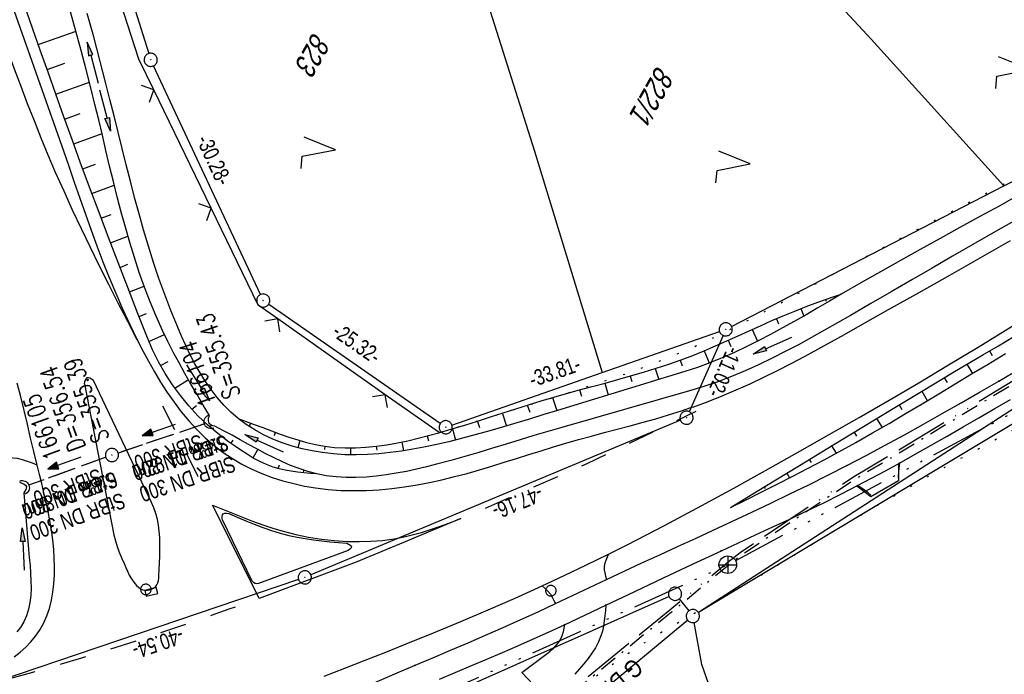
# Model space of a CAD drawing. Extents: x 509054 to 510069, y 459212 to 460305.
# Tile 22 of 66: x 509581 to 509693, y 459511 to 459585. Entities that reach past the tile are written whole.
import ezdxf

# ---------------------------------------------------------------- set-up
doc = ezdxf.new("R2010")
doc.units = 0
doc.header["$LTSCALE"] = 10
doc.header["$MEASUREMENT"] = 0
for name, pattern in [('ACAD_ISO13W100', [36, 12, -3, 12, -3, 0, -3, 0, -3]), ('ACAD_ISO14W100', [25.5, 12, -3, 0.5, -3, 0.5, -3, 0.5, -3]), ('AUSGEZOGEN', [0]), ('LT00', [0]), ('LT02', [0.4, 0.2, -0.2]), ('LT07', [0.22, 0.02, -0.2]), ('LT08', [0.42, 0.2, -0.1, 0.02, -0.1]), ('LT12', [0.4, 0.3, -0.1]), ('STRICHLINIE2', [0.375, 0.25, -0.125])]:
    doc.linetypes.add(name, pattern=pattern)
doc.layers.get('0').update_dxf_attribs({"linetype": 'LT00'})
for name, color, linetype in [('--EK_FBR', 1, 'LT00'), ('--EK_Halt-Pfeil', 4, 'LT00'), ('--EK_Haltung', 7, 'STRICHLINIE2'), ('--EK_Haltung-Text', 140, 'LT00'), ('--EK_Schacht-Text', 5, 'LT00'), ('--EL_DFK_AB_L', 21, 'LT00'), ('--EL_DFK_AB_P', 7, 'LT00'), ('--EL_Halt-Pfeil', 4, 'LT00'), ('--EL_Haltung', 182, 'STRICHLINIE2'), ('--EL_Haltung-Text', 182, 'LT00'), ('ABSTAND', 8, 'LT00'), ('DFK_AB_L', 21, 'LT00'), ('DFK_AB_P', 7, 'LT00'), ('DFK_FLUR_NR', 250, 'LT00'), ('DFK_GZPKT', 250, 'LT00'), ('DFK_KATASTER', 250, 'LT00'), ('DFK_NUTZUNG', 250, 'LT00'), ('DFK_TOPO-ANL', 252, 'LT00'), ('DFK_VERMPKT', 252, 'LT00'), ('DL', 182, 'LT12'), ('DL_PFEIL', 201, 'LT00'), ('DL_TEXT', 182, 'LT00'), ('GASLTG', 250, 'ACAD_ISO13W100'), ('GASLTG_TEXT', 250, 'Continuous'), ('PFEIL', 140, 'AUSGEZOGEN'), ('TELEKOM', 210, 'ACAD_ISO14W100'), ('TELEKOM_TEXT', 210, 'Continuous'), ('V110_AFBR_BAB', 250, 'LT00'), ('V110_BOESCH', 250, 'LT00'), ('V110_BOSCHUNG', 250, 'LT00'), ('V110_EINFAHRT', 250, 'LT00'), ('V110_GEHOELZ', 250, 'LT07'), ('V110_GEHWEG', 250, 'LT00'), ('V110_GRABEN', 250, 'LT00'), ('V110_KA_PRUF', 182, 'LT00'), ('V110_LD_MARK', 250, 'LT00'), ('V110_LG_MARK', 250, 'LT02'), ('V110_SINKK', 182, 'LT00'), ('V110_UK_DURCH', 182, 'LT00'), ('V110_ZAUN', 40, 'LT00')]:
    doc.layers.add(name, color=color, linetype=linetype)
doc.styles.add('Haltungsbeschriftung', font='ARIAL.TTF', dxfattribs={"width": 0.75})
doc.styles.add('schachtbeschriftung', font='romans.shx', dxfattribs={"width": 0.75, "height": 2})
doc.styles.get("Standard").update_dxf_attribs({"font": 'ARIAL.TTF'})
doc.styles.add('Versorgungsltg', font='ARIAL.TTF', dxfattribs={"width": 0.8, "height": 2})

# ---------------------------------------------------------------- blocks, each defined once
blk = doc.blocks.new('SYMB7010')
at = {"color": 0, "linetype": 'ByBlock'}
for points in [[(-0.031408, 0.499213), (-0.093728, 0.49134), (-0.15457, 0.475719), (-0.212975, 0.452595), (-0.268021, 0.422333), (-0.31884, 0.385411), (-0.36463, 0.342411), (-0.40467, 0.29401), (-0.438329, 0.240973), (-0.465074, 0.184136), (-0.484486, 0.124395), (-0.496256, 0.062692), (-0.5002, 0)], [(-0.5002, 0), (-0.496256, -0.062692), (-0.484486, -0.124395), (-0.465075, -0.184136), (-0.438329, -0.240973), (-0.404671, -0.29401), (-0.36463, -0.342411), (-0.31884, -0.385411), (-0.268021, -0.422333), (-0.212975, -0.452595), (-0.154571, -0.475719), (-0.093728, -0.49134), (-0.031408, -0.499213), (0.031408, -0.499213)], [(0.5002, 0), (0.496256, 0.062692), (0.484485, 0.124395), (0.465074, 0.184136), (0.438329, 0.240973), (0.40467, 0.29401), (0.36463, 0.342411), (0.31884, 0.385411), (0.268021, 0.422333), (0.212975, 0.452595), (0.15457, 0.475719), (0.093728, 0.49134), (0.031408, 0.499213), (-0.031408, 0.499213)], [(0.031408, -0.499213), (0.093728, -0.491341), (0.15457, -0.475719), (0.212975, -0.452595), (0.268021, -0.422333), (0.31884, -0.385411), (0.36463, -0.342411), (0.404671, -0.294011), (0.438329, -0.240974), (0.465075, -0.184136), (0.484486, -0.124395), (0.496256, -0.062692), (0.500201, 0)]]:
    blk.add_lwpolyline(points, dxfattribs=at)
blk = doc.blocks.new('SYMB0003')
at = {"color": 0, "linetype": 'ByBlock'}
for p, q in [((-0.015712, 0), (0.010166, 0.012015)), ((0, -0.021257), (-0.015712, 0)), ((0.010166, 0.012015), (0, -0.021257))]:
    blk.add_line(p, q, dxfattribs=at)
for points in [[(-0.031395, 0.499013), (-0.093691, 0.491144), (-0.154509, 0.475528), (-0.21289, 0.452414), (-0.267913, 0.422164), (-0.318712, 0.385257), (-0.364484, 0.342274), (-0.404509, 0.293893), (-0.438154, 0.240877), (-0.464888, 0.184062), (-0.484292, 0.124345), (-0.496058, 0.062667), (-0.5, 0)], [(-0.5, 0), (-0.496058, -0.062667), (-0.484292, -0.124345), (-0.464888, -0.184062), (-0.438154, -0.240877), (-0.404509, -0.293893), (-0.364485, -0.342274), (-0.318712, -0.385257), (-0.267914, -0.422164), (-0.21289, -0.452414), (-0.154509, -0.475529), (-0.093691, -0.491144), (-0.031395, -0.499014), (0.031395, -0.499014)], [(0.5, 0), (0.496057, 0.062667), (0.484292, 0.124345), (0.464888, 0.184062), (0.438153, 0.240877), (0.404509, 0.293893), (0.364484, 0.342274), (0.318712, 0.385257), (0.267913, 0.422164), (0.21289, 0.452414), (0.154509, 0.475528), (0.093691, 0.491144), (0.031395, 0.499013), (-0.031395, 0.499013)], [(0.031395, -0.499014), (0.093691, -0.491144), (0.154509, -0.475529), (0.21289, -0.452414), (0.267914, -0.422164), (0.318712, -0.385257), (0.364485, -0.342274), (0.404509, -0.293893), (0.438154, -0.240877), (0.464889, -0.184062), (0.484292, -0.124345), (0.496058, -0.062667), (0.5, 0)]]:
    blk.add_lwpolyline(points, dxfattribs=at)
blk = doc.blocks.new('SYMB7222')
at = {"color": 0, "linetype": 'ByBlock'}
blk.add_line((0, 0.185), (-0.11, -0.185), dxfattribs=at)
blk.add_lwpolyline([(0.25, -0.185), (0.11, -0.185), (0, 0.185)], dxfattribs=at)
blk = doc.blocks.new('Pfreil3')
at = {"layer": 'PFEIL'}
blk.add_hatch(color=256, dxfattribs=at).paths.add_polyline_path([(-1.55, 0.27), (-1.55, -0.27), (0, 0)])
for p, q in [((-1.55, 0), (-4.83, 0)), ((-1.55, -0.27), (-1.55, 0.27)), ((-1.55, 0.27), (0, 0)), ((0, 0), (-1.55, -0.27))]:
    blk.add_line(p, q, dxfattribs=at)
blk = doc.blocks.new('SYMB1107')
at = {"color": 0, "linetype": 'ByBlock'}
for points in [[(-0.2, 0), (-0.196157, 0.039018), (-0.184776, 0.076537), (-0.166294, 0.111114), (-0.141421, 0.141421), (-0.111114, 0.166294), (-0.076537, 0.184776), (-0.039018, 0.196157), (0, 0.2)], [(0, 0.2), (0.039018, 0.196157), (0.076537, 0.184776), (0.111114, 0.166294), (0.141421, 0.141421), (0.166294, 0.111114), (0.184776, 0.076537), (0.196157, 0.039018), (0.2, 0)]]:
    blk.add_lwpolyline(points, dxfattribs=at)
blk = doc.blocks.new('SYMB0011')
at = {"color": 0, "linetype": 'ByBlock'}
for p, q in [((0.5, 0), (-0.5, 0)), ((0, 0.5), (0, -0.5))]:
    blk.add_line(p, q, dxfattribs=at)
blk = doc.blocks.new('SYMB0652')
at = {"color": 0, "linetype": 'ByBlock'}
blk.add_lwpolyline([(-0.15, -0.075), (0.15, -0.075), (0.15, 0.075), (-0.15, 0.075), (-0.15, -0.075)], dxfattribs=at)
blk = doc.blocks.new('SYMB0024')
at = {"color": 0, "linetype": 'ByBlock'}
for p, q in [((-0.5, 0.5), (0, 0)), ((0, 0), (0.5, 0.5))]:
    blk.add_line(p, q, dxfattribs=at)
blk = doc.blocks.new('SYMB0070')
at = {"color": 0, "linetype": 'ByBlock'}
for p, q in [((-0.5, 0), (0.2, 0)), ((0.5, 0), (0.2, 0.1)), ((0.2, 0.1), (0.2, 0)), ((0.468, 0), (0.21, 0.086)), ((0.21, 0.086), (0.21, -0.086)), ((0.21, -0.086), (0.468, 0)), ((0.22, -0.072), (0.437, 0)), ((0.23, -0.058), (0.405, 0)), ((0.24, -0.045), (0.374, 0)), ((0.342, 0), (0.25, 0.031)), ((0.25, 0.031), (0.25, -0.031)), ((0.25, -0.031), (0.342, 0)), ((0.26, -0.017), (0.31, 0)), ((0.27, -0.003), (0.279, 0))]:
    blk.add_line(p, q, dxfattribs=at)
for points in [[(0.2, 0), (0.2, -0.1), (0.5, 0)], [(0.437, 0), (0.22, 0.072), (0.22, -0.072)], [(0.405, 0), (0.23, 0.058), (0.23, -0.058)], [(0.374, 0), (0.24, 0.045), (0.24, -0.045)], [(0.31, 0), (0.26, 0.017), (0.26, -0.017)], [(0.279, 0), (0.27, 0.003), (0.27, -0.003)]]:
    blk.add_lwpolyline(points, dxfattribs=at)

msp = doc.modelspace()

# ---------------------------------------------------------------- linework, layer by layer
at = {"layer": '--EK_FBR'}
for points in [[(509549.43, 459672.53), (509556.36, 459652.99), (509564.49, 459629.9), (509572.36, 459607.79), (509579.93, 459586.26), (509585.54, 459570.35), (509586.14, 459568.59), (509586.77, 459566.77), (509587.4, 459564.95), (509588.04, 459563.13), (509588.69, 459561.32), (509589.36, 459559.51), (509590.05, 459557.71), (509590.77, 459555.92), (509591.51, 459554.13), (509592.29, 459552.35), (509593.11, 459550.58), (509593.96, 459548.81)], [(509657.08, 459541.09), (509657.41, 459541.2), (509659.03, 459541.8), (509660.64, 459542.43), (509662.23, 459543.11), (509663.81, 459543.82), (509665.37, 459544.56), (509666.93, 459545.33), (509668.48, 459546.12), (509670.01, 459546.93), (509671.54, 459547.76), (509673.07, 459548.59), (509674.59, 459549.44), (509676.11, 459550.29), (509679.6, 459552.26), (509683.09, 459554.22), (509686.57, 459556.2), (509690.05, 459558.17), (509693.52, 459560.15)], [(509615.26, 459510.5), (509617.61, 459511.4), (509619.95, 459512.31), (509622.29, 459513.23), (509624.62, 459514.16), (509627.74, 459515.43), (509630.85, 459516.72), (509633.95, 459518.04), (509637.04, 459519.39), (509640.11, 459520.78), (509642.64, 459521.96), (509645.16, 459523.16), (509647.66, 459524.38), (509649.81, 459525.46), (509651.94, 459526.56), (509654.07, 459527.67), (509656.18, 459528.8), (509658.3, 459529.93), (509661.95, 459531.92), (509665.59, 459533.93), (509669.22, 459535.96), (509672.84, 459538.01), (509676.26, 459539.96), (509679.66, 459541.94), (509683.05, 459543.93), (509686.43, 459545.95), (509689.8, 459547.98), (509694.18, 459550.69)], [(509587.93, 459543.81), (509587.99, 459544.04), (509588.05, 459544.25), (509588.13, 459544.42), (509588.24, 459544.52), (509588.39, 459544.53), (509588.56, 459544.48), (509588.75, 459544.39), (509588.95, 459544.27)], [(509587.93, 459543.81), (509591.3, 459526.58), (509591.46, 459525.91), (509591.67, 459525.26), (509591.91, 459524.62), (509592.17, 459523.98), (509592.45, 459523.34), (509592.64, 459522.89), (509592.83, 459522.45), (509593.05, 459522.02), (509593.29, 459521.6), (509593.56, 459521.2), (509593.88, 459520.83), (509594.09, 459520.63), (509594.33, 459520.46), (509594.58, 459520.34), (509594.84, 459520.29), (509595.11, 459520.3), (509595.37, 459520.34), (509595.6, 459520.42), (509595.82, 459520.53), (509596.03, 459520.69), (509596.2, 459520.89), (509596.32, 459521.13), (509596.39, 459521.39), (509596.42, 459521.66), (509596.43, 459521.94), (509596.45, 459522.68), (509596.48, 459523.41), (509596.52, 459524.13), (509596.54, 459524.85), (509596.55, 459525.57), (509596.53, 459526.29), (509596.47, 459527.01), (509596.38, 459527.69), (509596.25, 459528.36), (509596.07, 459529.02), (509595.85, 459529.67), (509595.59, 459530.29), (509588.95, 459544.27)], [(509618.01, 459524.81), (509607.77, 459521.06), (509607.58, 459521.03), (509607.39, 459521.05), (509607.2, 459521.16), (509607.06, 459521.32), (509603.67, 459528.29), (509603.62, 459528.47), (509603.62, 459528.67), (509603.66, 459528.86), (509603.76, 459529), (509603.93, 459529.07), (509604.15, 459529.06), (509604.38, 459529.01)], [(509604.38, 459529.01), (509605.35, 459528.6), (509606.32, 459528.2), (509607.29, 459527.81), (509608.27, 459527.44), (509609.25, 459527.1), (509610.24, 459526.8), (509611.24, 459526.53), (509612.17, 459526.33), (509613.1, 459526.16), (509614.03, 459526.02), (509614.98, 459525.91), (509615.92, 459525.81), (509616.88, 459525.72), (509617.83, 459525.64)], [(509617.83, 459525.64), (509618.03, 459525.55), (509618.2, 459525.46), (509618.33, 459525.36), (509618.38, 459525.26), (509618.33, 459525.12), (509618.2, 459524.97), (509618.01, 459524.81)]]:
    msp.add_lwpolyline(points, dxfattribs=at)
at = {"layer": '--EK_FBR', "color": 0}
for points in [[(509593.96, 459548.81), (509594.59, 459547.58), (509595.24, 459546.37), (509595.91, 459545.16), (509596.62, 459543.98), (509597.37, 459542.83), (509598.15, 459541.71), (509598.97, 459540.62), (509599.83, 459539.58), (509600.74, 459538.59), (509601.7, 459537.65), (509602.71, 459536.77), (509603.77, 459535.96), (509604.81, 459535.28), (509605.89, 459534.65), (509607.01, 459534.09), (509608.17, 459533.58), (509609.35, 459533.14), (509610.56, 459532.75), (509611.79, 459532.43), (509613.03, 459532.16), (509614.28, 459531.94), (509615.72, 459531.77), (509617.17, 459531.66), (509618.63, 459531.63), (509620.08, 459531.65), (509621.53, 459531.73), (509622.97, 459531.87), (509624.41, 459532.06), (509625.85, 459532.29), (509627.27, 459532.56), (509628.69, 459532.88), (509630.12, 459533.23), (509631.55, 459533.6), (509632.96, 459534.01), (509634.37, 459534.43), (509635.78, 459534.86), (509637.18, 459535.3), (509638.58, 459535.74), (509639.99, 459536.18), (509641.39, 459536.62), (509642.8, 459537.04), (509644.26, 459537.45), (509645.73, 459537.85), (509647.2, 459538.24), (509648.67, 459538.63), (509650.14, 459539.02), (509651.61, 459539.42), (509653.07, 459539.83), (509654.53, 459540.26), (509655.98, 459540.72), (509657.08, 459541.09)], [(509579.93, 459512.71), (509580.6, 459513.24), (509581.24, 459513.8), (509581.82, 459514.4), (509582.36, 459515.04), (509582.83, 459515.71), (509583.28, 459516.5), (509583.65, 459517.35), (509583.94, 459518.22), (509584.17, 459519.14), (509584.34, 459520.07), (509584.45, 459521.03), (509584.51, 459522), (509584.53, 459522.97), (509584.5, 459523.95), (509584.43, 459524.91), (509584.32, 459526.02), (509584.18, 459527.12), (509584, 459528.2), (509583.79, 459529.27), (509583.57, 459530.33), (509583.32, 459531.38), (509583.07, 459532.43), (509582.81, 459533.48), (509582.55, 459534.53), (509582.18, 459536.08), (509581.8, 459537.63), (509581.43, 459539.19), (509581.06, 459540.75), (509580.68, 459542.31), (509580.28, 459543.87)]]:
    msp.add_lwpolyline(points, dxfattribs=at)
at = {"layer": '--EK_Haltung'}
for p, q in [((509601.66, 459539.24), (509591.79, 459535.93)), ((509590.37, 459535.43), (509581.57, 459532.24))]:
    msp.add_line(p, q, dxfattribs=at)
at = {"layer": '--EL_DFK_AB_L'}
for p, q in [((509590.27, 459597.47), (509595.27, 459581.44)), ((509608, 459553.97), (509595.81, 459580.04)), ((509628.5, 459539.29), (509608.94, 459552.86)), ((509646.95, 459545.09), (509660.33, 459549.76)), ((509660.74, 459549.32), (509656.87, 459540.63)), ((509629.83, 459539.11), (509646.95, 459545.09)), ((509655.88, 459539.65), (509613.75, 459522.04)), ((509612.35, 459521.51), (509575.37, 459508.98))]:
    msp.add_line(p, q, dxfattribs=at)
at = {"layer": '--EL_Haltung'}
for p, q in [((509601.66, 459539.24), (509591.79, 459535.93)), ((509590.37, 459535.43), (509581.57, 459532.24))]:
    msp.add_line(p, q, dxfattribs=at)
at = {"layer": 'DFK_AB_L'}
for p, q in [((509590.27, 459597.47), (509595.27, 459581.44)), ((509608, 459553.97), (509595.81, 459580.04)), ((509628.5, 459539.29), (509608.94, 459552.86)), ((509646.95, 459545.09), (509660.33, 459549.76)), ((509660.74, 459549.32), (509656.87, 459540.63)), ((509629.83, 459539.11), (509646.95, 459545.09)), ((509655.88, 459539.65), (509613.75, 459522.04)), ((509612.35, 459521.51), (509575.37, 459508.98))]:
    msp.add_line(p, q, dxfattribs=at)
at = {"layer": 'DFK_KATASTER'}
for p, q in [((509631.66, 459594.31), (509639.24, 459570.3)), ((509672.12, 459589.03), (509677.63, 459583.08)), ((509677.63, 459583.08), (509692.74, 459566.36)), ((509692.74, 459566.36), (509708.77, 459574.63)), ((509639.24, 459570.3), (509646.95, 459545.09)), ((509661.71, 459550.35), (509692.74, 459566.36)), ((509706.1, 459546.66), (509657.93, 459517.73)), ((509696.93, 459542.96), (509657.92, 459517.75)), ((509654.58, 459519.57), (509632.68, 459509.81)), ((509655.73, 459519.29), (509656.82, 459517.93)), ((509656.71, 459516.86), (509617.1, 459484.1)), ((509658.32, 459511.83), (509657.43, 459516.6)), ((509680.83, 459447.54), (509658.32, 459511.83))]:
    msp.add_line(p, q, dxfattribs=at)
at = {"layer": 'DFK_TOPO-ANL'}
for p, q in [((509680.72, 459534.67), (509680.74, 459532.76)), ((509680.74, 459532.76), (509677.57, 459530.93)), ((509677.57, 459530.93), (509675.97, 459532.14)), ((509637.81, 459510.92), (509640.99, 459513.29)), ((509640.71, 459507.86), (509637.81, 459510.92))]:
    msp.add_line(p, q, dxfattribs=at)
at = {"layer": 'DL'}
for p, q in [((509601.61, 459539.23), (509591.79, 459535.91)), ((509590.37, 459535.43), (509581.61, 459532.25))]:
    msp.add_line(p, q, dxfattribs=at)
at = {"layer": 'GASLTG', "ltscale": 0.05, "flags": 128}
msp.add_lwpolyline([(509732.48, 459567.69), (509729.94, 459565.36), (509725.51, 459562.81), (509720.09, 459559.78), (509714.04, 459556.13), (509710.28, 459553.89), (509696.3, 459545.64), (509680.28, 459535.94), (509675.54, 459533.13), (509662.67, 459524.53), (509661.31, 459523.49), (509654.68, 459518.01), (509641.53, 459507.31), (509616.04, 459486.4), (509597.79, 459472.06), (509592.36, 459467.67), (509583.44, 459461.06), (509571.13, 459452.34), (509560.96, 459446.08), (509536.18, 459431.58), (509531.7, 459429.29), (509524.56, 459425.59), (509512.62, 459419.97), (509500.19, 459414.01), (509494.35, 459411.46), (509484.5, 459407.13), (509475.95, 459403.85), (509460.65, 459398.15), (509446.94, 459393.44), (509428.45, 459387.85), (509407.17, 459382.36), (509385.48, 459378.15), (509377.07, 459376.74), (509356.92, 459372.99), (509353.25, 459372.22), (509352.3, 459371.75), (509351.45, 459371.07), (509350.6, 459369.66), (509337.3, 459345.94), (509334.65, 459340.87)], dxfattribs=at)
at = {"layer": 'GASLTG', "color": 80, "linetype": 'LT08', "flags": 128}
msp.add_lwpolyline([(509732.69, 459567.46), (509730.12, 459565.11), (509725.66, 459562.54), (509720.24, 459559.52), (509714.19, 459555.87), (509710.44, 459553.63), (509696.46, 459545.39), (509680.44, 459535.68), (509675.7, 459532.87), (509662.84, 459524.29), (509661.5, 459523.26), (509654.87, 459517.78), (509641.72, 459507.07), (509616.22, 459486.16), (509597.97, 459471.82), (509592.54, 459467.43), (509583.62, 459460.81), (509571.3, 459452.09), (509561.11, 459445.83), (509536.33, 459431.32), (509531.84, 459429.02), (509524.69, 459425.32), (509512.75, 459419.7), (509500.31, 459413.74), (509494.47, 459411.18), (509484.61, 459406.86), (509476.06, 459403.57), (509460.75, 459397.86), (509447.03, 459393.15), (509428.53, 459387.57), (509407.23, 459382.07), (509385.53, 459377.85), (509377.12, 459376.45), (509356.97, 459372.69), (509353.34, 459371.94), (509352.47, 459371.5), (509351.68, 459370.87), (509350.86, 459369.51), (509337.56, 459345.79), (509334.92, 459340.72)], dxfattribs=at)
at = {"layer": 'TELEKOM', "ltscale": 0.05, "flags": 128}
msp.add_lwpolyline([(509415.17, 459474.51), (509453.85, 459473.6), (509490.24, 459475.47), (509526.49, 459479.71), (509563.63, 459486.99), (509593.49, 459494.62), (509631.09, 459509.57), (509661.27, 459523.19), (509694.05, 459540.68), (509726.56, 459561.45), (509756.95, 459585.4), (509785.89, 459607.15), (509785.96, 459607.23)], dxfattribs=at)
at = {"layer": 'TELEKOM_TEXT'}
for p, q in [((509661.27, 459524.19), (509661.27, 459522.19)), ((509660.27, 459523.19), (509662.27, 459523.19))]:
    msp.add_line(p, q, dxfattribs=at)
msp.add_circle((509661.27, 459523.19), 1, dxfattribs=at)
at = {"layer": 'V110_AFBR_BAB'}
for points in [[(509549.43, 459672.53), (509556.36, 459652.99), (509564.49, 459629.9), (509572.36, 459607.79), (509579.93, 459586.26), (509585.54, 459570.35), (509586.14, 459568.59), (509586.77, 459566.77), (509587.4, 459564.95), (509588.04, 459563.13), (509588.69, 459561.32), (509589.36, 459559.51), (509590.05, 459557.71), (509590.77, 459555.92), (509591.51, 459554.13), (509592.29, 459552.35), (509593.11, 459550.58), (509593.96, 459548.81)], [(509657.08, 459541.09), (509657.41, 459541.2), (509659.03, 459541.8), (509660.64, 459542.43), (509662.23, 459543.11), (509663.81, 459543.82), (509665.37, 459544.56), (509666.93, 459545.33), (509668.48, 459546.12), (509670.01, 459546.93), (509671.54, 459547.76), (509673.07, 459548.59), (509674.59, 459549.44), (509676.11, 459550.29), (509679.6, 459552.26), (509683.09, 459554.22), (509686.57, 459556.2), (509690.05, 459558.17), (509693.52, 459560.15)], [(509615.26, 459510.5), (509617.61, 459511.4), (509619.95, 459512.31), (509622.29, 459513.23), (509624.62, 459514.16), (509627.74, 459515.43), (509630.85, 459516.72), (509633.95, 459518.04), (509637.04, 459519.39), (509640.11, 459520.78), (509642.64, 459521.96), (509645.16, 459523.16), (509647.66, 459524.38), (509649.81, 459525.46), (509651.94, 459526.56), (509654.07, 459527.67), (509656.18, 459528.8), (509658.3, 459529.93), (509661.95, 459531.92), (509665.59, 459533.93), (509669.22, 459535.96), (509672.84, 459538.01), (509676.26, 459539.96), (509679.66, 459541.94), (509683.05, 459543.93), (509686.43, 459545.95), (509689.8, 459547.98), (509694.18, 459550.69)], [(509587.93, 459543.81), (509587.99, 459544.04), (509588.05, 459544.25), (509588.13, 459544.42), (509588.24, 459544.52), (509588.39, 459544.53), (509588.56, 459544.48), (509588.75, 459544.39), (509588.95, 459544.27)], [(509587.93, 459543.81), (509591.3, 459526.58), (509591.46, 459525.91), (509591.67, 459525.26), (509591.91, 459524.62), (509592.17, 459523.98), (509592.45, 459523.34), (509592.64, 459522.89), (509592.83, 459522.45), (509593.05, 459522.02), (509593.29, 459521.6), (509593.56, 459521.2), (509593.88, 459520.83), (509594.09, 459520.63), (509594.33, 459520.46), (509594.58, 459520.34), (509594.84, 459520.29), (509595.11, 459520.3), (509595.37, 459520.34), (509595.6, 459520.42), (509595.82, 459520.53), (509596.03, 459520.69), (509596.2, 459520.89), (509596.32, 459521.13), (509596.39, 459521.39), (509596.42, 459521.66), (509596.43, 459521.94), (509596.45, 459522.68), (509596.48, 459523.41), (509596.52, 459524.13), (509596.54, 459524.85), (509596.55, 459525.57), (509596.53, 459526.29), (509596.47, 459527.01), (509596.38, 459527.69), (509596.25, 459528.36), (509596.07, 459529.02), (509595.85, 459529.67), (509595.59, 459530.29), (509588.95, 459544.27)], [(509618.01, 459524.81), (509607.77, 459521.06), (509607.58, 459521.03), (509607.39, 459521.05), (509607.2, 459521.16), (509607.06, 459521.32), (509603.67, 459528.29), (509603.62, 459528.47), (509603.62, 459528.67), (509603.66, 459528.86), (509603.76, 459529), (509603.93, 459529.07), (509604.15, 459529.06), (509604.38, 459529.01)], [(509604.38, 459529.01), (509605.35, 459528.6), (509606.32, 459528.2), (509607.29, 459527.81), (509608.27, 459527.44), (509609.25, 459527.1), (509610.24, 459526.8), (509611.24, 459526.53), (509612.17, 459526.33), (509613.1, 459526.16), (509614.03, 459526.02), (509614.98, 459525.91), (509615.92, 459525.81), (509616.88, 459525.72), (509617.83, 459525.64)], [(509617.83, 459525.64), (509618.03, 459525.55), (509618.2, 459525.46), (509618.33, 459525.36), (509618.38, 459525.26), (509618.33, 459525.12), (509618.2, 459524.97), (509618.01, 459524.81)]]:
    msp.add_lwpolyline(points, dxfattribs=at)
at = {"layer": 'V110_AFBR_BAB', "color": 2}
for points in [[(509593.96, 459548.81), (509594.59, 459547.58), (509595.24, 459546.37), (509595.91, 459545.16), (509596.62, 459543.98), (509597.37, 459542.83), (509598.15, 459541.71), (509598.97, 459540.62), (509599.83, 459539.58), (509600.74, 459538.59), (509601.7, 459537.65), (509602.71, 459536.77), (509603.77, 459535.96), (509604.81, 459535.28), (509605.89, 459534.65), (509607.01, 459534.09), (509608.17, 459533.58), (509609.35, 459533.14), (509610.56, 459532.75), (509611.79, 459532.43), (509613.03, 459532.16), (509614.28, 459531.94), (509615.72, 459531.77), (509617.17, 459531.66), (509618.63, 459531.63), (509620.08, 459531.65), (509621.53, 459531.73), (509622.97, 459531.87), (509624.41, 459532.06), (509625.85, 459532.29), (509627.27, 459532.56), (509628.69, 459532.88), (509630.12, 459533.23), (509631.55, 459533.6), (509632.96, 459534.01), (509634.37, 459534.43), (509635.78, 459534.86), (509637.18, 459535.3), (509638.58, 459535.74), (509639.99, 459536.18), (509641.39, 459536.62), (509642.8, 459537.04), (509644.26, 459537.45), (509645.73, 459537.85), (509647.2, 459538.24), (509648.67, 459538.63), (509650.14, 459539.02), (509651.61, 459539.42), (509653.07, 459539.83), (509654.53, 459540.26), (509655.98, 459540.72), (509657.08, 459541.09)], [(509579.93, 459512.71), (509580.6, 459513.24), (509581.24, 459513.8), (509581.82, 459514.4), (509582.36, 459515.04), (509582.83, 459515.71), (509583.28, 459516.5), (509583.65, 459517.35), (509583.94, 459518.22), (509584.17, 459519.14), (509584.34, 459520.07), (509584.45, 459521.03), (509584.51, 459522), (509584.53, 459522.97), (509584.5, 459523.95), (509584.43, 459524.91), (509584.32, 459526.02), (509584.18, 459527.12), (509584, 459528.2), (509583.79, 459529.27), (509583.57, 459530.33), (509583.32, 459531.38), (509583.07, 459532.43), (509582.81, 459533.48), (509582.55, 459534.53), (509582.18, 459536.08), (509581.8, 459537.63), (509581.43, 459539.19), (509581.06, 459540.75), (509580.68, 459542.31), (509580.28, 459543.87)]]:
    msp.add_lwpolyline(points, dxfattribs=at)
at = {"layer": 'V110_BOESCH'}
for points in [[(509614.41, 459533.54), (509613.69, 459533.6), (509612.96, 459533.66), (509612.24, 459533.74), (509611.52, 459533.84), (509610.82, 459533.96), (509610.13, 459534.12), (509609.45, 459534.32), (509608.68, 459534.61), (509607.93, 459534.96), (509607.19, 459535.35), (509606.47, 459535.78), (509605.76, 459536.24), (509605.06, 459536.72), (509604.36, 459537.21), (509603.14, 459538.13), (509601.98, 459539.12), (509600.88, 459540.17), (509599.85, 459541.29), (509598.88, 459542.46), (509597.97, 459543.69), (509597.14, 459544.97), (509596.39, 459546.29), (509595.71, 459547.66), (509595.11, 459549.06), (509594, 459551.91), (509592.89, 459554.76), (509591.79, 459557.62), (509590.69, 459560.48), (509589.6, 459563.34), (509588.52, 459566.2), (509587.46, 459569.07), (509586.52, 459571.64), (509585.59, 459574.22), (509584.67, 459576.79), (509583.79, 459579.3), (509582.91, 459581.81), (509582.03, 459584.32), (509581.15, 459586.84)], [(509605.47, 459539.84), (509606.38, 459539.51), (509607.29, 459539.17), (509608.28, 459538.81), (509609.26, 459538.44), (509610.25, 459538.08), (509611.25, 459537.73), (509612.25, 459537.41), (509613.25, 459537.13), (509614.27, 459536.89), (509615.29, 459536.7), (509616.46, 459536.56), (509617.64, 459536.5), (509618.83, 459536.5), (509620.02, 459536.57), (509621.22, 459536.69), (509622.41, 459536.86), (509623.61, 459537.07), (509624.8, 459537.32), (509625.99, 459537.6), (509627.17, 459537.91), (509628.35, 459538.23), (509629.83, 459538.66), (509631.3, 459539.11), (509632.76, 459539.56), (509634.21, 459540.03), (509635.66, 459540.49), (509637.1, 459540.95), (509638.55, 459541.41), (509640, 459541.86), (509641.45, 459542.29), (509642.9, 459542.71), (509644.36, 459543.11), (509645.82, 459543.5), (509647.28, 459543.89), (509648.74, 459544.29), (509650.2, 459544.7), (509651.65, 459545.12), (509653.1, 459545.57), (509654.54, 459546.04), (509655.96, 459546.54), (509657.28, 459547.04), (509658.58, 459547.57), (509659.87, 459548.12), (509661.16, 459548.69), (509662.45, 459549.26), (509663.73, 459549.84), (509665.02, 459550.42), (509666.31, 459551), (509667.6, 459551.56), (509668.9, 459552.1), (509670.2, 459552.62), (509671.52, 459553.11), (509672.41, 459553.42), (509673.29, 459553.71), (509674.18, 459554)], [(509661.59, 459529.7), (509665.51, 459532.1), (509669.43, 459534.49), (509673.35, 459536.88), (509676.74, 459538.94), (509680.13, 459540.99), (509683.53, 459543.04), (509686.93, 459545.08), (509690.35, 459547.11), (509692.12, 459548.15), (509693.88, 459549.19)], [(509661.59, 459529.7), (509663.36, 459530.59), (509665.14, 459531.48), (509666.91, 459532.38), (509668.68, 459533.28), (509670.44, 459534.19), (509672.2, 459535.12), (509673.95, 459536.06), (509675.86, 459537.13), (509677.77, 459538.21), (509679.66, 459539.3), (509681.55, 459540.42), (509683.44, 459541.54), (509685.32, 459542.67), (509687.19, 459543.8), (509689.07, 459544.93), (509690.95, 459546.06), (509692.92, 459547.24)]]:
    msp.add_lwpolyline(points, dxfattribs=at)
at = {"layer": 'V110_BOSCHUNG'}
for p, q in [((509582.68, 459582.46), (509586.98, 459583.97)), ((509583.68, 459579.62), (509585.72, 459580.35)), ((509584.68, 459576.79), (509588.52, 459578.16)), ((509585.68, 459573.97), (509587.46, 459574.6)), ((509586.71, 459571.14), (509589.94, 459572.31)), ((509587.74, 459568.31), (509589.19, 459568.84)), ((509588.79, 459565.49), (509591.34, 459566.45)), ((509589.85, 459562.69), (509590.97, 459563.11)), ((509590.92, 459559.88), (509592.9, 459560.63)), ((509592, 459557.07), (509592.89, 459557.42)), ((509593.08, 459554.27), (509594.75, 459554.93)), ((509672.42, 459553.42), (509672.49, 459553.24)), ((509594.17, 459551.47), (509595.01, 459551.8)), ((509669.59, 459552.38), (509669.93, 459551.53)), ((509666.81, 459551.22), (509667.06, 459550.64)), ((509595.28, 459548.64), (509597.05, 459549.43)), ((509664.06, 459549.99), (509664.66, 459548.65)), ((509661.33, 459548.76), (509661.64, 459548.05)), ((509658.6, 459547.58), (509659.17, 459546.18)), ((509691.12, 459547.56), (509691.42, 459547.04)), ((509596.61, 459545.88), (509597.49, 459546.36)), ((509655.83, 459546.49), (509656.07, 459545.84)), ((509688.53, 459546.03), (509689.16, 459544.98)), ((509650.16, 459544.69), (509650.34, 459544.05)), ((509653.01, 459545.54), (509653.41, 459544.3)), ((509598.24, 459543.32), (509599.79, 459544.28)), ((509647.27, 459543.89), (509647.65, 459542.54)), ((509685.95, 459544.49), (509686.27, 459543.96)), ((509644.38, 459543.11), (509644.58, 459542.38)), ((509683.38, 459542.95), (509684.02, 459541.89)), ((509600.18, 459540.92), (509600.72, 459541.34)), ((509638.46, 459541.31), (509638.7, 459540.58)), ((509641.31, 459542.24), (509641.8, 459540.75)), ((509680.81, 459541.4), (509681.13, 459540.88)), ((509635.61, 459540.39), (509636.06, 459538.98)), ((509602.24, 459538.89), (509602.42, 459539.08)), ((509606.88, 459539.33), (509606.73, 459538.93)), ((509632.75, 459539.51), (509632.96, 459538.83)), ((509678.24, 459539.85), (509678.86, 459538.84)), ((509609.68, 459538.28), (509609.55, 459537.89)), ((509629.89, 459538.66), (509630.25, 459537.39)), ((509675.67, 459538.29), (509675.96, 459537.82)), ((509604.63, 459537.02), (509604.88, 459537.37)), ((509612.49, 459537.34), (509612.28, 459536.52)), ((509624.12, 459537.19), (509624.32, 459536.18)), ((509627.01, 459537.88), (509627.16, 459537.3)), ((509607.18, 459535.36), (509607.72, 459536.31)), ((509615.35, 459536.7), (509615.3, 459536.32)), ((509618.27, 459536.5), (509618.27, 459535.72)), ((509621.2, 459536.7), (509621.25, 459536.26)), ((509673.11, 459536.74), (509673.63, 459535.89)), ((509610.02, 459534.15), (509610.17, 459534.57)), ((509670.55, 459535.17), (509670.76, 459534.82)), ((509612.92, 459533.67), (509612.95, 459533.95)), ((509667.99, 459533.61), (509668.31, 459533.09)), ((509665.43, 459532.05), (509665.53, 459531.89)), ((509662.87, 459530.48), (509662.93, 459530.37))]:
    msp.add_line(p, q, dxfattribs=at)
at = {"layer": 'V110_EINFAHRT'}
for points in [[(509582.55, 459534.53), (509582, 459534.76), (509581.44, 459534.97), (509580.87, 459535.15), (509580.3, 459535.28), (509579.79, 459535.35), (509579.26, 459535.39), (509578.74, 459535.4), (509578.21, 459535.4)], [(509680.83, 459534.76), (509680.77, 459534.24), (509680.73, 459533.72), (509680.71, 459533.26), (509680.72, 459532.8)], [(509677.59, 459531.13), (509677.23, 459531.41), (509676.86, 459531.69), (509676.46, 459531.95), (509676.06, 459532.2)], [(509647.66, 459524.38), (509647.51, 459524.04), (509647.37, 459523.69), (509647.26, 459523.35), (509647.2, 459522.99), (509647.2, 459522.62), (509647.25, 459522.25), (509647.33, 459521.88), (509647.43, 459521.5)], [(509640.11, 459520.78), (509640.45, 459520.48), (509640.76, 459520.17), (509641.05, 459519.83), (509641.27, 459519.49), (509641.46, 459519.13), (509641.63, 459518.76)], [(509647.37, 459518.59), (509647.33, 459517.99), (509647.27, 459517.38), (509647.2, 459516.79), (509647.11, 459516.2), (509646.98, 459515.63), (509646.81, 459515.07), (509646.53, 459514.39), (509646.19, 459513.73), (509645.78, 459513.1), (509645.34, 459512.49), (509644.85, 459511.89), (509644.35, 459511.29), (509643.83, 459510.71)], [(509642.66, 459516.35), (509642.58, 459515.95), (509642.49, 459515.55), (509642.38, 459515.17), (509642.23, 459514.8), (509642.04, 459514.47), (509641.81, 459514.16), (509641.55, 459513.86), (509641.28, 459513.57), (509640.99, 459513.29)]]:
    msp.add_lwpolyline(points, dxfattribs=at)
at = {"layer": 'V110_GEHOELZ', "flags": 128}
for points in [[(509628.36, 459538.24), (509631.63, 459539.24), (509634.89, 459540.25), (509638.16, 459541.25), (509641.43, 459542.27), (509643.05, 459542.78), (509644.68, 459543.3), (509646.3, 459543.82), (509647.91, 459544.36), (509649.52, 459544.91), (509651.12, 459545.48), (509652.71, 459546.08), (509654.29, 459546.7), (509655.86, 459547.35), (509657.46, 459548.04), (509659.04, 459548.77), (509660.61, 459549.53), (509662.16, 459550.31), (509663.71, 459551.1), (509665.26, 459551.92), (509666.79, 459552.74), (509668.33, 459553.58), (509669.86, 459554.41), (509671.39, 459555.25), (509672.92, 459556.09), (509675.22, 459557.33), (509677.51, 459558.56), (509679.82, 459559.78), (509682.12, 459561), (509684.43, 459562.21), (509686.74, 459563.41), (509689.04, 459564.62), (509691.35, 459565.83), (509693.66, 459567.05), (509695.85, 459568.22), (509698.05, 459569.4), (509700.23, 459570.59), (509702.41, 459571.79), (509704.58, 459573.01), (509706.74, 459574.25), (509708.88, 459575.51), (509711.01, 459576.8), (509713.13, 459578.11), (509715.39, 459579.56), (509717.63, 459581.03), (509719.85, 459582.54), (509722.06, 459584.07), (509724.26, 459585.62), (509726.43, 459587.2), (509728.6, 459588.79), (509730.76, 459590.39), (509732.9, 459592.01), (509735.04, 459593.64), (509737.21, 459595.3), (509739.38, 459596.97), (509741.54, 459598.64), (509743.69, 459600.31), (509745.85, 459601.99)], [(509633.28, 459498.71), (509634.59, 459500), (509635.91, 459501.29), (509637.23, 459502.57), (509638.56, 459503.83), (509639.9, 459505.08), (509641.26, 459506.31), (509642.63, 459507.52), (509644.03, 459508.7), (509645.44, 459509.85), (509646.89, 459510.96), (509648.36, 459512.04), (509649.68, 459512.95), (509651.03, 459513.83), (509652.39, 459514.69), (509653.77, 459515.53), (509655.16, 459516.35), (509656.57, 459517.16), (509657.97, 459517.96), (509659.38, 459518.75), (509660.79, 459519.55), (509662.2, 459520.35), (509663.89, 459521.33), (509665.57, 459522.32), (509667.24, 459523.32), (509668.91, 459524.33), (509670.58, 459525.34), (509672.25, 459526.34), (509673.92, 459527.35), (509675.59, 459528.35), (509677.27, 459529.34), (509679.48, 459530.63), (509681.7, 459531.89), (509683.93, 459533.15), (509686.17, 459534.39), (509688.42, 459535.63), (509690.66, 459536.85), (509692.92, 459538.08), (509695.17, 459539.3), (509697.7, 459540.67), (509700.23, 459542.05), (509702.76, 459543.43), (509705.28, 459544.82), (509707.8, 459546.22), (509710.31, 459547.63), (509712.81, 459549.05), (509714.9, 459550.26), (509716.98, 459551.49), (509719.05, 459552.73), (509721.11, 459553.99), (509723.16, 459555.27), (509725.18, 459556.58), (509728.03, 459558.48), (509730.84, 459560.43), (509733.61, 459562.43), (509736.35, 459564.49), (509739.05, 459566.58), (509741.72, 459568.73), (509743.55, 459570.24), (509745.36, 459571.78), (509747.16, 459573.33), (509748.95, 459574.89), (509750.73, 459576.47), (509752.5, 459578.05), (509754.26, 459579.65), (509756.02, 459581.25), (509757.77, 459582.85), (509759.52, 459584.46)]]:
    msp.add_lwpolyline(points, dxfattribs=at)
at = {"layer": 'V110_GEHWEG'}
for points in [[(509620.98, 459509.75), (509623.31, 459510.74), (509625.64, 459511.73), (509627.65, 459512.58), (509629.66, 459513.44), (509631.67, 459514.3), (509633.67, 459515.17), (509635.67, 459516.05), (509637.67, 459516.94), (509639.65, 459517.84), (509641.63, 459518.76), (509647.43, 459521.5), (509649.46, 459522.45), (509651.49, 459523.39), (509653.52, 459524.32), (509655.55, 459525.26), (509657.59, 459526.19), (509659.62, 459527.12), (509661.81, 459528.14), (509664, 459529.17), (509666.18, 459530.2), (509668.35, 459531.25), (509670.52, 459532.31), (509672.68, 459533.39), (509674.83, 459534.49), (509677.03, 459535.64), (509679.22, 459536.81), (509681.4, 459538), (509683.57, 459539.2), (509685.73, 459540.42), (509687.89, 459541.64), (509690.04, 459542.88), (509692.19, 459544.12), (509694.73, 459545.61)], [(509628.42, 459510.17), (509630.21, 459510.92), (509632, 459511.66), (509633.79, 459512.42), (509635.58, 459513.18), (509637.36, 459513.95), (509639.13, 459514.73), (509640.9, 459515.53), (509642.66, 459516.35), (509647.37, 459518.59), (509650.66, 459520.15), (509653.95, 459521.7), (509657.24, 459523.25), (509660.54, 459524.78), (509662.49, 459525.68), (509664.44, 459526.58), (509666.4, 459527.49), (509668.34, 459528.4), (509670.28, 459529.33), (509672.22, 459530.26), (509674.15, 459531.22), (509676.06, 459532.2), (509677.66, 459533.04), (509679.25, 459533.89), (509680.83, 459534.76), (509682.65, 459535.78), (509684.47, 459536.81), (509686.28, 459537.84), (509688.09, 459538.89), (509689.9, 459539.93), (509691.71, 459540.98), (509693.52, 459542.02)]]:
    msp.add_lwpolyline(points, dxfattribs=at)
at = {"layer": 'V110_GRABEN'}
for points in [[(509693.88, 459562.32), (509691.54, 459561), (509689.21, 459559.67), (509686.88, 459558.33), (509684.56, 459556.99), (509682.24, 459555.64), (509679.91, 459554.29), (509677.59, 459552.94), (509675.25, 459551.59), (509673.78, 459550.74), (509672.3, 459549.9), (509670.82, 459549.07), (509669.33, 459548.26), (509667.83, 459547.47), (509666.32, 459546.71), (509664.79, 459545.98), (509663.25, 459545.29), (509661.7, 459544.63), (509660.13, 459544.03), (509658.53, 459543.48), (509656.92, 459542.99), (509642.34, 459538.83), (509640.75, 459538.37), (509639.18, 459537.9), (509637.6, 459537.42), (509636.03, 459536.94), (509634.46, 459536.46), (509632.88, 459535.99), (509631.29, 459535.52), (509629.69, 459535.07), (509628.06, 459534.64), (509626.93, 459534.35), (509625.79, 459534.08), (509624.64, 459533.83), (509623.49, 459533.61), (509622.34, 459533.43), (509621.18, 459533.28), (509620.04, 459533.18), (509618.89, 459533.12), (509617.76, 459533.13), (509616.63, 459533.2), (509615.51, 459533.33), (509614.41, 459533.54), (509613.41, 459533.81), (509612.41, 459534.14), (509611.43, 459534.51), (509610.45, 459534.94), (509609.49, 459535.4), (509608.53, 459535.88), (509607.58, 459536.39), (509606.64, 459536.9), (509605.7, 459537.42), (509604.76, 459537.94), (509603.79, 459538.46), (509602.82, 459538.97), (509602.58, 459539.01), (509602.35, 459539.12), (509602.16, 459539.28), (509602.07, 459539.58), (509602.08, 459539.9), (509602.19, 459540.19), (509601.48, 459541.39), (509600.78, 459542.58), (509600.08, 459543.78), (509599.39, 459544.98), (509598.72, 459546.19), (509598.07, 459547.41), (509597.44, 459548.64), (509596.84, 459549.88), (509596.11, 459551.51), (509595.43, 459553.15), (509594.79, 459554.82), (509594.19, 459556.5), (509593.63, 459558.2), (509593.11, 459559.91), (509592.61, 459561.64), (509592.13, 459563.37), (509591.68, 459565.11), (509591.24, 459566.86), (509590.81, 459568.62), (509590.39, 459570.37), (509589.98, 459572.13), (509589.56, 459573.89), (509589.14, 459575.64), (509588.71, 459577.39), (509588.15, 459579.6), (509587.57, 459581.8), (509586.97, 459583.99), (509586.36, 459586.18)], [(509694.54, 459565.36), (509692.27, 459564.1), (509690.01, 459562.85), (509687.74, 459561.61), (509685.48, 459560.36), (509683.22, 459559.11), (509680.95, 459557.85), (509678.69, 459556.58), (509676.43, 459555.3), (509674.18, 459554), (509672.85, 459553.23), (509671.52, 459552.46), (509670.19, 459551.68), (509668.85, 459550.92), (509667.51, 459550.17), (509666.16, 459549.44), (509664.8, 459548.73), (509663.43, 459548.04), (509662.05, 459547.39), (509660.65, 459546.78), (509659.24, 459546.2), (509657.81, 459545.68), (509656.36, 459545.2), (509641.86, 459540.76), (509640.32, 459540.29), (509638.78, 459539.82), (509637.24, 459539.35), (509635.7, 459538.89), (509634.16, 459538.44), (509632.61, 459538.01), (509631.05, 459537.6), (509629.49, 459537.21), (509627.91, 459536.85), (509626.64, 459536.58), (509625.37, 459536.35), (509624.09, 459536.14), (509622.8, 459535.96), (509621.51, 459535.83), (509620.22, 459535.75), (509618.92, 459535.71), (509617.63, 459535.73), (509616.33, 459535.82), (509615.03, 459535.97), (509613.88, 459536.16), (509612.74, 459536.41), (509611.6, 459536.71), (509610.49, 459537.08), (509609.41, 459537.51), (509608.36, 459538), (509607.35, 459538.55), (509606.38, 459539.16), (509605.47, 459539.84), (509604.62, 459540.58), (509603.82, 459541.38), (509603.08, 459542.24), (509602.38, 459543.14), (509601.73, 459544.08), (509601.12, 459545.06), (509600.54, 459546.08), (509600, 459547.11), (509599.49, 459548.17), (509599, 459549.24), (509598.53, 459550.32), (509597.79, 459552.14), (509597.09, 459553.97), (509596.43, 459555.8), (509595.82, 459557.64), (509595.24, 459559.49), (509594.68, 459561.33), (509594.16, 459563.18), (509593.65, 459565.04), (509593.17, 459566.89), (509592.69, 459568.75), (509592.23, 459570.61), (509591.77, 459572.47), (509591.31, 459574.33), (509590.85, 459576.19), (509590.38, 459578.04), (509589.7, 459580.69), (509588.99, 459583.34), (509588.26, 459585.99)], [(509580.54, 459532.6), (509580.81, 459532.49), (509581.05, 459532.38), (509581.23, 459532.25), (509581.32, 459532.09), (509581.31, 459531.93), (509581.25, 459531.77), (509581.15, 459531.59), (509581.03, 459531.4), (509581.56, 459524.92), (509581.65, 459524.02), (509581.74, 459523.12), (509581.8, 459522.24), (509581.84, 459521.37), (509581.85, 459520.51), (509581.81, 459519.68), (509581.71, 459518.88), (509581.56, 459518.11), (509581.34, 459517.38), (509581.03, 459516.69), (509580.64, 459516.05), (509580.25, 459515.56)]]:
    msp.add_lwpolyline(points, dxfattribs=at)
at = {"layer": 'V110_LD_MARK'}
for points in [[(509593.96, 459548.81), (509592.88, 459550.91), (509591.8, 459553.01), (509590.73, 459555.12), (509589.67, 459557.22), (509588.63, 459559.34), (509587.6, 459561.46), (509586.59, 459563.6), (509585.61, 459565.74), (509584.65, 459567.89), (509583.82, 459569.84), (509583.02, 459571.79), (509582.23, 459573.75), (509581.46, 459575.72), (509580.71, 459577.69), (509579.96, 459579.67), (509579.23, 459581.65), (509578.5, 459583.63), (509577.77, 459585.62)], [(509602.55, 459529.99), (509603.69, 459529.52), (509604.82, 459529.05), (509605.96, 459528.6), (509607.11, 459528.16), (509608.26, 459527.75), (509609.43, 459527.36), (509610.6, 459527.01), (509612.03, 459526.65), (509613.48, 459526.34), (509614.95, 459526.11), (509616.42, 459525.94), (509617.91, 459525.85), (509619.25, 459525.82), (509620.58, 459525.86), (509621.92, 459525.97), (509623.24, 459526.15), (509624.55, 459526.4), (509625.46, 459526.62), (509626.37, 459526.88), (509627.28, 459527.16), (509628.17, 459527.46), (509629.07, 459527.79), (509629.96, 459528.12), (509630.85, 459528.46)], [(509630.85, 459528.46), (509624.77, 459525.92), (509618.9, 459523.48), (509607.87, 459519.35), (509607.61, 459519.82), (509602.55, 459529.99)]]:
    msp.add_lwpolyline(points, dxfattribs=at)
at = {"layer": 'V110_LG_MARK', "ltscale": 1.5}
msp.add_line((509596.85, 459541.3), (509601.68, 459531.62), dxfattribs=at)
at = {"layer": 'V110_LG_MARK', "ltscale": 1.5, "flags": 128}
for points in [[(509633.66, 459529.63), (509645.25, 459534.74), (509657.67, 459540.67)], [(509573.67, 459508.6), (509576, 459509.25), (509578.34, 459509.9), (509580.67, 459510.56), (509583, 459511.23), (509585.32, 459511.9), (509587.64, 459512.59), (509589.96, 459513.3), (509592.27, 459514.02), (509594.3, 459514.68), (509596.34, 459515.36), (509598.37, 459516.04), (509600.39, 459516.74), (509602.42, 459517.44), (509604.44, 459518.15), (509606.46, 459518.86)]]:
    msp.add_lwpolyline(points, dxfattribs=at)
at = {"layer": 'V110_ZAUN'}
for p, q in [((509602.38, 459563.82), (509595.83, 459577.31)), ((509622.23, 459542.56), (509609.97, 459551.2)), ((509628.36, 459538.24), (509622.23, 459542.56))]:
    msp.add_line(p, q, dxfattribs=at)
for points in [[(509595.83, 459577.31), (509594.13, 459580.79), (509590.73, 459591.38)], [(509609.97, 459551.2), (509607.75, 459552.76), (509602.38, 459563.82)]]:
    msp.add_lwpolyline(points, dxfattribs=at)

# ---------------------------------------------------------------- block references
at = {"layer": '--EK_Halt-Pfeil', "yscale": 4, "zscale": 4}
for p, xscale, rotation in [((509596.4, 459538.53), 4.000000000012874, 198.5770400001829), ((509585.63, 459534.77), 4.000000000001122, 199.9437600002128)]:
    msp.add_blockref('SYMB0070', p, dxfattribs=dict(at, xscale=xscale, rotation=rotation))
at = {"layer": '--EL_DFK_AB_P', "xscale": 1.500000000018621, "yscale": 1.5, "zscale": 1.5, "rotation": 264.7377099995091}
for p in [(509595.49, 459580.72), (509608.32, 459553.29), (509661.04, 459550.01), (509656.57, 459539.94), (509629.12, 459538.86), (509613.06, 459521.75)]:
    msp.add_blockref('SYMB0003', p, dxfattribs=at)
at = {"layer": '--EL_Halt-Pfeil', "yscale": 4, "zscale": 4}
for p, xscale, rotation in [((509596.4, 459538.53), 4.000000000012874, 198.5770400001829), ((509585.63, 459534.77), 4.000000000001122, 199.9437600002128)]:
    msp.add_blockref('SYMB0070', p, dxfattribs=dict(at, xscale=xscale, rotation=rotation))
at = {"layer": 'DFK_AB_P', "xscale": 1.500000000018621, "yscale": 1.5, "zscale": 1.5, "rotation": 264.7377099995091}
for p in [(509595.49, 459580.72), (509608.32, 459553.29), (509661.04, 459550.01), (509656.57, 459539.94), (509629.12, 459538.86), (509613.06, 459521.75)]:
    msp.add_blockref('SYMB0003', p, dxfattribs=at)
at = {"layer": 'DFK_GZPKT', "xscale": 1.500000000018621, "yscale": 1.5, "zscale": 1.5, "rotation": 264.7377099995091}
for p in [(509655.26, 459519.88), (509657.29, 459517.34)]:
    msp.add_blockref('SYMB7010', p, dxfattribs=at)
at = {"layer": 'DFK_NUTZUNG', "xscale": 10.00000000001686, "yscale": 10, "zscale": 10, "rotation": 264.7377100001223}
for p in [(509693.89, 459579.78), (509614.71, 459570.65), (509662, 459569.03)]:
    msp.add_blockref('SYMB7222', p, dxfattribs=at)
at = {"layer": 'DFK_VERMPKT', "xscale": 1.200000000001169, "yscale": 1.200000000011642, "zscale": 1.2, "rotation": 264.7377100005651}
for p in [(509594.94, 459520.38), (509641.11, 459520.23)]:
    msp.add_blockref('SYMB7010', p, dxfattribs=at)
at = {"layer": 'DL_PFEIL', "yscale": 4, "zscale": 4}
for p, xscale, rotation in [((509596.4, 459538.53), 4.000000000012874, 198.5770400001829), ((509585.63, 459534.77), 4.000000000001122, 199.9437600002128)]:
    msp.add_blockref('SYMB0070', p, dxfattribs=dict(at, xscale=xscale, rotation=rotation))
at = {"layer": 'PFEIL', "xscale": -1, "rotation": 285.0013427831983}
msp.add_blockref('Pfreil3', (509588.25, 459582.74), dxfattribs=at)
at = {"layer": 'PFEIL'}
for p, rotation in [((509590.9, 459572.59), 284.3008238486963), ((509664.16, 459547.19), 203.3820078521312), ((509602.2, 459541.88), 302.5327618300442), ((509606.21, 459538.04), 155.474993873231), ((509580.84, 459527.38), 92.548500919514)]:
    msp.add_blockref('Pfreil3', p, dxfattribs=dict(at, rotation=rotation))
at = {"layer": 'V110_GEHWEG', "xscale": 0.09999999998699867, "yscale": 0.09999999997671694, "zscale": 0.1, "rotation": 240.5924999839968}
for p in [(509692.19, 459544.12), (509674.83, 459534.49), (509680.83, 459534.76), (509676.06, 459532.2), (509659.62, 459527.12), (509660.54, 459524.78), (509647.43, 459521.5), (509641.63, 459518.76), (509647.37, 459518.59), (509642.66, 459516.35), (509625.64, 459511.73)]:
    msp.add_blockref('SYMB0011', p, dxfattribs=at)
at = {"layer": 'V110_KA_PRUF', "xscale": 1.499999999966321, "yscale": 1.5, "zscale": 1.5, "rotation": 240.5925000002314}
msp.add_blockref('SYMB0003', (509591.07, 459535.69), dxfattribs=at)
at = {"layer": 'V110_SINKK', "xscale": 4.499999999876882, "yscale": 4.499999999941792, "zscale": 4.5, "rotation": 14.04393070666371}
msp.add_blockref('SYMB0652', (509595.55, 459520.09), dxfattribs=at)
at = {"layer": 'V110_UK_DURCH', "zscale": 4}
for p, xscale, yscale, rotation in [((509602.37, 459539.48), 4.000000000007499, 4.000000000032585, 112.7981445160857), ((509580.86, 459531.98), 3.999999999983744, 3.999999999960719, 290.7546659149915)]:
    msp.add_blockref('SYMB1107', p, dxfattribs=dict(at, xscale=xscale, yscale=yscale, rotation=rotation))
at = {"layer": 'V110_ZAUN', "yscale": 2.099999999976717, "zscale": 2.1}
for p, xscale, rotation in [((509595.83, 459577.31), 2.100000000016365, 115.90529999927), ((509602.38, 459563.82), 2.100000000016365, 115.90529999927), ((509609.97, 459551.2), 2.100000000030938, 144.8300600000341), ((509622.23, 459542.56), 2.100000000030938, 144.8300600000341)]:
    msp.add_blockref('SYMB0024', p, dxfattribs=dict(at, xscale=xscale, rotation=rotation))

# ---------------------------------------------------------------- texts
at = {"layer": '--EK_Haltung-Text', "style": 'Haltungsbeschriftung', "width": 0.75}
for s, rotation, p in [('3.4‰ 11.92m', -161.423, (509603.95, 459538.02)), ('StBR DN 300', -161.423, (509604.77, 459535.6)), ('6.4‰ 10.86m', -160.0562, (509591.29, 459533.85)), ('StBR DN 300', -160.0562, (509592.17, 459531.44))]:
    msp.add_text(s, height=1.8, rotation=rotation, dxfattribs=at).set_placement(p)
at = {"layer": '--EK_Schacht-Text', "style": 'schachtbeschriftung', "width": 0.75}
for s, rotation, p in [('S=355.43', -251.423, (509605.75, 459542.52)), ('166104', -251.423, (509603.02, 459541.6)), ('S=355.39', -250.0562, (509590.81, 459537.56)), ('D=356.54', -250.0562, (509588.1, 459536.57)), ('166105', -250.0562, (509585.39, 459535.59))]:
    msp.add_text(s, height=2, rotation=rotation, dxfattribs=at).set_placement(p)
at = {"layer": '--EL_Haltung-Text', "style": 'Haltungsbeschriftung', "width": 0.75}
for rotation, p in [(-161.423, (509603.95, 459538.02)), (-160.0562, (509591.29, 459533.85))]:
    msp.add_text('StBR DN 300', height=1.8, rotation=rotation, dxfattribs=at).set_placement(p)
at = {"layer": 'ABSTAND', "width": 0.75}
for s, rotation, p in [(' -30.28-', -64.9349, (509600.42, 459572.11)), (' -25.32-', -34.75, (509615.6, 459549.68)), (' -11.02-', -113.9372, (509661.51, 459548.68)), (' -33.81-', 19.2552, (509638.52, 459543.2)), (' -47.16-', -157.313, (509640.23, 459532.44)), (' -40.54-', -161.2849, (509599.39, 459516.19))]:
    msp.add_text(s, height=1.8, rotation=rotation, dxfattribs=at).set_placement(p)
at = {"layer": 'DFK_FLUR_NR', "oblique": 13.754, "width": 0.75}
for s, p in [('823', (509614.04, 459583.99)), ('822/1', (509653.22, 459580.18))]:
    msp.add_text(s, height=2.5, rotation=240.5925, dxfattribs=at).set_placement(p)
at = {"layer": 'DL_TEXT', "style": 'Haltungsbeschriftung', "width": 0.75}
for rotation, p in [(-161.423, (509601.09, 459538.1)), (-160.0562, (509589.53, 459534.2))]:
    msp.add_text('StBR 300', height=1.8, rotation=rotation, dxfattribs=at).set_placement(p)
at = {"layer": 'GASLTG_TEXT', "insert": (509637.23, 459498.28), "char_height": 2, "attachment_point": 5, "rotation": 219.4475, "style": 'Versorgungsltg'}
msp.add_mtext('E.ON Bayern\\PG DN 200 St PN 16 + Gas-Steuerkabel', dxfattribs=at)

doc.saveas('drawing.dxf')
